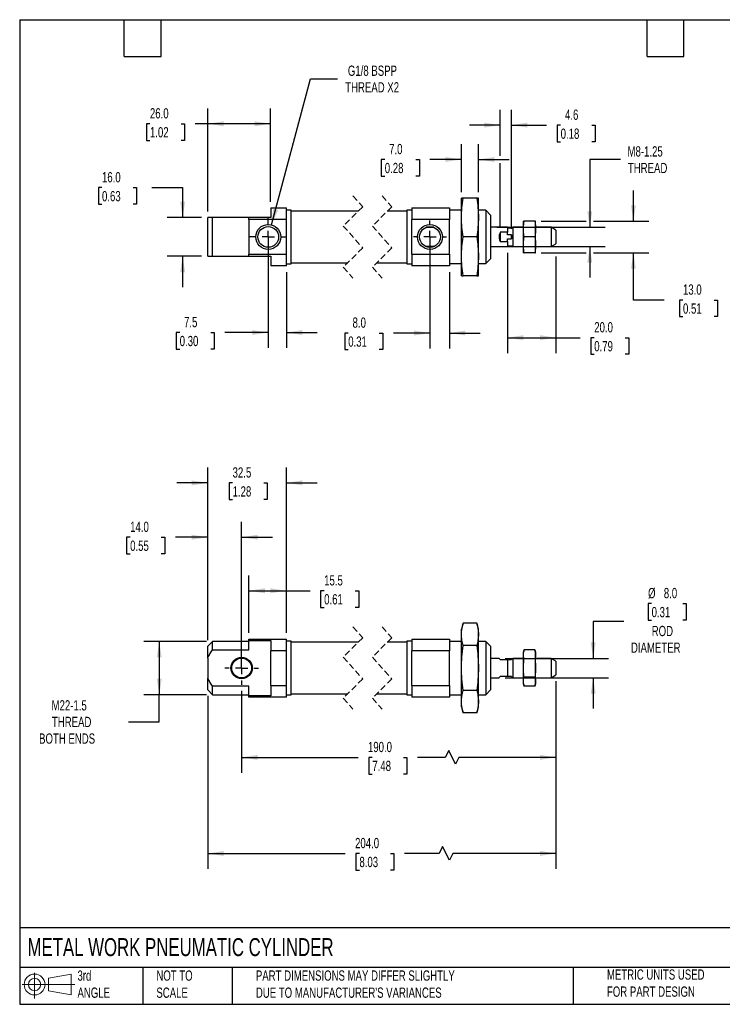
# Model space of a CAD drawing. Header units: millimetres. Extents: x 13 to 546, y 13 to 419.
# Tile 1 of 2: x 13 to 303, y 13 to 419. Entities that reach past the tile are written whole.
import ezdxf

# ---------------------------------------------------------------- set-up
doc = ezdxf.new("R2010")
doc.units = ezdxf.units.MM
doc.header["$LTSCALE"] = 2
for name, pattern in [('SLD-Center', [19.05, 15.24, -1.27, 1.27, -1.27]), ('SLD-Dashed', [1.905, 1.27, -0.635]), ('SLD-Solid', [0])]:
    doc.linetypes.add(name, pattern=pattern)
doc.layers.add('CENTER', color=40, linetype='SLD-Center')
doc.layers.add('SLD-DEFPOINTS', color=7, linetype='Continuous')
doc.layers.add('DIMENSIONS', color=140, linetype='SLD-Solid', lineweight=25)
doc.layers.add('TEXT', color=140, linetype='SLD-Solid', lineweight=25)
doc.styles.add('SLDTEXTSTYLE0', font='TXT', dxfattribs={"width": 0.7})
doc.dimstyles.new('SLDDIMSTYLE0', dxfattribs={"dimtxt": 4.316016, "dimasz": 6.604, "dimexe": 0, "dimexo": 0.0625, "dimgap": 1.079004, "dimtad": 0, "dimtih": 1, "dimtoh": 1, "dimrnd": 1e-09, "dimzin": 12, "dimdsep": 46, "dimtxsty": 'SLDTEXTSTYLE0', "dimsah": 1, "dimcen": 0.09, "dimadec": 0, "dimazin": 3, "dimtfac": 1, "dimtofl": 0, "dimtmove": 0, "dimatfit": 3, "dimfxl": 0, "dimfrac": 2, "dimtolj": 1, "dimtzin": 12, "dimarcsym": 0})
doc.dimstyles.new('SLDDIMSTYLE1', dxfattribs={"dimtxt": 4.316016, "dimasz": 6.604, "dimexe": 0, "dimexo": 0.0625, "dimgap": 1.079004, "dimtad": 0, "dimtih": 1, "dimtoh": 1, "dimrnd": 1e-09, "dimzin": 4, "dimdsep": 46, "dimtxsty": 'SLDTEXTSTYLE0', "dimsah": 1, "dimcen": 0.09, "dimadec": 0, "dimazin": 1, "dimtfac": 1, "dimtmove": 0, "dimatfit": 0, "dimfxl": 0, "dimfrac": 2, "dimtolj": 1, "dimtzin": 12, "dimarcsym": 0})
doc.dimstyles.new('SLDDIMSTYLE2', dxfattribs={"dimtxt": 4.316016, "dimasz": 6.604, "dimexe": 0, "dimexo": 0.0625, "dimgap": 1.079004, "dimtad": 0, "dimtih": 1, "dimtoh": 1, "dimrnd": 1e-09, "dimzin": 12, "dimdsep": 46, "dimtxsty": 'SLDTEXTSTYLE0', "dimsah": 1, "dimcen": 0.09, "dimadec": 0, "dimazin": 3, "dimtfac": 1, "dimtmove": 0, "dimatfit": 0, "dimfxl": 0, "dimfrac": 2, "dimtolj": 1, "dimtzin": 12, "dimarcsym": 0})
doc.dimstyles.new('SLDDIMSTYLE3', dxfattribs={"dimtxt": 4.316016, "dimasz": 6.604, "dimexe": 0, "dimexo": 0.0625, "dimgap": 1.079004, "dimtad": 0, "dimtih": 1, "dimtoh": 1, "dimrnd": 1e-09, "dimzin": 4, "dimdsep": 46, "dimtxsty": 'SLDTEXTSTYLE0', "dimsah": 1, "dimcen": 0.09, "dimadec": 0, "dimazin": 1, "dimtfac": 1, "dimtofl": 0, "dimtmove": 0, "dimatfit": 3, "dimfxl": 0, "dimfrac": 2, "dimtolj": 1, "dimtzin": 12, "dimarcsym": 0})
doc.dimstyles.new('SLDDIMSTYLE4', dxfattribs={"dimtxt": 4.316016, "dimasz": 6.604, "dimexe": 0, "dimexo": 0.0625, "dimgap": 1.079004, "dimtad": 0, "dimtih": 1, "dimtoh": 1, "dimrnd": 1e-09, "dimzin": 12, "dimdsep": 46, "dimtxsty": 'SLDTEXTSTYLE0', "dimsah": 1, "dimcen": 0, "dimadec": 0, "dimazin": 3, "dimtfac": 1, "dimtofl": 0, "dimtmove": 0, "dimatfit": 3, "dimfxl": 0, "dimfrac": 2, "dimtolj": 1, "dimtzin": 12, "dimarcsym": 0})

# ---------------------------------------------------------------- blocks, each defined once
blk = doc.blocks.new('Block11')
at = {"color": 7, "linetype": 'SLD-Solid', "lineweight": 18}
for p, q in [((5.18, 10.62), (5.18, 0)), ((10.96, 8.33), (20.35, 10.06)), ((10.96, 3.19), (10.96, 8.33)), ((20.35, 10.06), (20.35, 1.46)), ((0, 5.76), (21.75, 5.76)), ((10.96, 3.19), (20.35, 1.46))]:
    blk.add_line(p, q, dxfattribs=at)
for radius in [4.3, 2.57]:
    blk.add_circle((5.18, 5.76), radius, dxfattribs=at)
blk = doc.blocks.new('Block12')
at = {"layer": 'SLD-DEFPOINTS'}
blk.add_blockref('Block11', (0, 0), dxfattribs=at)
blk = doc.blocks.new('_D')
at = {"layer": 'DIMENSIONS'}
for p, q in [((107.34, 166.01), (107.34, 189.74)), ((122.84, 166.01), (122.84, 189.74)), ((107.34, 183.39), (122.84, 183.39)), ((122.84, 183.39), (132.59, 183.39)), ((138.44, 183.39), (136.99, 183.39)), ((136.99, 183.39), (136.99, 176.53)), ((151.26, 183.39), (152.71, 183.39)), ((152.71, 183.39), (152.71, 176.53)), ((136.99, 176.53), (138.44, 176.53)), ((152.71, 176.53), (151.26, 176.53))]:
    blk.add_line(p, q, dxfattribs=at)
for points in [[(107.34, 183.39), (113.95, 182.37), (113.95, 184.41)], [(122.84, 183.39), (116.24, 184.41), (116.24, 182.37)]]:
    blk.add_solid(points, dxfattribs=at)
at = {"layer": 'DIMENSIONS', "char_height": 4.233, "attachment_point": 1, "style": 'SLDTEXTSTYLE0'}
for s, insert in [('15.5', (138.44, 189.81)), ('0.61', (138.44, 181.99))]:
    blk.add_mtext(s, dxfattribs=dict(at, insert=insert))
blk = doc.blocks.new('_D_1')
at = {"layer": 'DIMENSIONS'}
for p, q in [((90.34, 163.04), (90.34, 211.83)), ((104.34, 154.04), (104.34, 211.83)), ((58.32, 205.48), (56.87, 205.48)), ((56.87, 205.48), (56.87, 198.62)), ((71.14, 205.48), (72.59, 205.48)), ((72.59, 205.48), (72.59, 198.62)), ((90.34, 205.48), (76.99, 205.48)), ((104.34, 205.48), (117.04, 205.48)), ((56.87, 198.62), (58.32, 198.62)), ((72.59, 198.62), (71.14, 198.62))]:
    blk.add_line(p, q, dxfattribs=at)
for points in [[(90.34, 205.48), (83.74, 206.5), (83.74, 204.47)], [(104.34, 205.48), (110.95, 204.47), (110.95, 206.5)]]:
    blk.add_solid(points, dxfattribs=at)
at = {"layer": 'DIMENSIONS', "char_height": 4.233, "attachment_point": 1, "style": 'SLDTEXTSTYLE0'}
for s, insert in [('14.0', (58.32, 211.91)), ('0.55', (58.32, 204.08))]:
    blk.add_mtext(s, dxfattribs=dict(at, insert=insert))
blk = doc.blocks.new('_D_2')
at = {"layer": 'DIMENSIONS'}
for p, q in [((90.34, 163.04), (90.34, 234.28)), ((122.84, 166.01), (122.84, 234.28)), ((90.34, 227.93), (77.64, 227.93)), ((100.63, 227.93), (99.18, 227.93)), ((99.18, 227.93), (99.18, 221.07)), ((113.46, 227.93), (114.9, 227.93)), ((114.9, 227.93), (114.9, 221.07)), ((122.84, 227.93), (135.54, 227.93)), ((99.18, 221.07), (100.63, 221.07)), ((114.9, 221.07), (113.46, 221.07))]:
    blk.add_line(p, q, dxfattribs=at)
for points in [[(90.34, 227.93), (83.74, 228.94), (83.74, 226.91)], [(122.84, 227.93), (129.45, 226.91), (129.45, 228.94)]]:
    blk.add_solid(points, dxfattribs=at)
at = {"layer": 'DIMENSIONS', "char_height": 4.233, "attachment_point": 1, "style": 'SLDTEXTSTYLE0'}
for s, insert in [('32.5', (100.63, 234.35)), ('1.28', (100.63, 226.52))]:
    blk.add_mtext(s, dxfattribs=dict(at, insert=insert))
blk = doc.blocks.new('_D_3')
at = {"layer": 'DIMENSIONS'}
for p, q in [((89.8, 162.5), (63.99, 162.5)), ((70.34, 162.5), (70.34, 140.5)), ((89.8, 140.5), (63.99, 140.5)), ((70.34, 129.33), (70.34, 140.5)), ((57.64, 129.33), (70.34, 129.33))]:
    blk.add_line(p, q, dxfattribs=at)
for points in [[(70.34, 162.5), (69.33, 155.89), (71.36, 155.89)], [(70.34, 140.5), (71.36, 147.1), (69.33, 147.1)]]:
    blk.add_solid(points, dxfattribs=at)
at = {"layer": 'DIMENSIONS', "char_height": 4.233, "attachment_point": 1, "style": 'SLDTEXTSTYLE0'}
for s, insert in [('M22-1.5', (25.87, 138.22)), ('THREAD', (26.02, 131.36)), ('BOTH ENDS', (20.72, 124.5))]:
    blk.add_mtext(s, dxfattribs=dict(at, insert=insert))
blk = doc.blocks.new('_D_4')
at = {"layer": 'DIMENSIONS'}
for p, q in [((234.13, 146.11), (234.13, 108.26)), ((104.34, 142.02), (104.34, 108.26)), ((104.34, 114.61), (152.47, 114.61)), ((158.32, 114.61), (156.87, 114.61)), ((156.87, 114.61), (156.87, 107.75)), ((171.14, 114.61), (172.59, 114.61)), ((172.59, 114.61), (172.59, 107.75)), ((188.44, 114.61), (176.99, 114.61)), ((189.85, 117.43), (188.44, 114.61)), ((192.67, 111.79), (189.85, 117.43)), ((194.08, 114.61), (192.67, 111.79)), ((234.13, 114.61), (194.08, 114.61)), ((156.87, 107.75), (158.32, 107.75)), ((172.59, 107.75), (171.14, 107.75))]:
    blk.add_line(p, q, dxfattribs=at)
for points in [[(104.34, 114.61), (110.95, 113.59), (110.95, 115.63)], [(234.13, 114.61), (227.53, 115.63), (227.53, 113.59)]]:
    blk.add_solid(points, dxfattribs=at)
at = {"layer": 'DIMENSIONS', "char_height": 4.233, "attachment_point": 1, "style": 'SLDTEXTSTYLE0'}
for s, insert in [('190.0', (156.52, 121.03)), ('7.48', (158.32, 113.21))]:
    blk.add_mtext(s, dxfattribs=dict(at, insert=insert))
blk = doc.blocks.new('_D_5')
at = {"layer": 'DIMENSIONS'}
for p, q in [((234.13, 146.11), (234.13, 68.61)), ((90.34, 139.96), (90.34, 68.61)), ((187.34, 77.78), (185.93, 74.96)), ((190.16, 72.14), (187.34, 77.78)), ((90.34, 74.96), (147.15, 74.96)), ((153, 74.96), (151.55, 74.96)), ((151.55, 74.96), (151.55, 68.1)), ((165.83, 74.96), (167.27, 74.96)), ((167.27, 74.96), (167.27, 68.1)), ((185.93, 74.96), (171.67, 74.96)), ((191.58, 74.96), (190.16, 72.14)), ((234.13, 74.96), (191.58, 74.96)), ((151.55, 68.1), (153, 68.1)), ((167.27, 68.1), (165.83, 68.1))]:
    blk.add_line(p, q, dxfattribs=at)
for points in [[(90.34, 74.96), (96.95, 73.94), (96.95, 75.98)], [(234.13, 74.96), (227.53, 75.98), (227.53, 73.94)]]:
    blk.add_solid(points, dxfattribs=at)
at = {"layer": 'DIMENSIONS', "char_height": 4.233, "attachment_point": 1, "style": 'SLDTEXTSTYLE0'}
for s, insert in [('204.0', (151.2, 81.38)), ('8.03', (153, 73.56))]:
    blk.add_mtext(s, dxfattribs=dict(at, insert=insert))
blk = doc.blocks.new('_D_6')
at = {"layer": 'DIMENSIONS'}
for p, q in [((273.65, 178.11), (272.2, 178.11)), ((272.2, 178.11), (272.2, 171.26)), ((286.48, 178.11), (287.92, 178.11)), ((287.92, 178.11), (287.92, 171.26)), ((272.2, 171.26), (273.65, 171.26)), ((287.92, 171.26), (286.48, 171.26)), ((262.22, 170.65), (249.52, 170.65)), ((249.52, 170.65), (249.52, 155.5)), ((213.2, 155.5), (255.87, 155.5)), ((213.2, 147.5), (255.87, 147.5)), ((249.52, 147.5), (249.52, 134.8))]:
    blk.add_line(p, q, dxfattribs=at)
for points in [[(249.52, 155.5), (250.54, 162.1), (248.5, 162.1)], [(249.52, 147.5), (248.5, 140.89), (250.54, 140.89)]]:
    blk.add_solid(points, dxfattribs=at)
at = {"layer": 'DIMENSIONS', "char_height": 4.233, "attachment_point": 1, "style": 'SLDTEXTSTYLE0'}
for s, insert in [('%%c', (272.19, 184.54)), ('8.0', (278.7, 184.54)), ('0.31', (273.65, 176.71)), ('ROD', (273.7, 168.89)), ('DIAMETER', (265.12, 162.03))]:
    blk.add_mtext(s, dxfattribs=dict(at, insert=insert))
blk = doc.blocks.new('SW_CENTERMARKSYMBOL_0')
at = {"layer": 'CENTER', "color": 0}
for p, q in [((0, 5.08), (0, 6.94)), ((-5.08, 0), (-6.94, 0)), ((0, 0), (-2.54, 0)), ((0, 0), (0, 2.54)), ((0, 0), (0, -2.54)), ((0, 0), (2.54, 0)), ((5.08, 0), (6.94, 0)), ((0, -5.08), (0, -6.94))]:
    blk.add_line(p, q, dxfattribs=at)
blk = doc.blocks.new('_D_8')
at = {"layer": 'DIMENSIONS'}
for p, q in [((116.68, 334.4), (132.83, 394.7)), ((132.83, 394.7), (143.95, 394.7))]:
    blk.add_line(p, q, dxfattribs=at)
blk.add_solid([(116.68, 334.4), (119.37, 340.52), (117.4, 341.04)], dxfattribs=at)
at = {"layer": 'DIMENSIONS', "char_height": 4.233, "attachment_point": 1, "style": 'SLDTEXTSTYLE0'}
for s, insert in [('G1/8 BSPP', (148.23, 400.16)), ('THREAD X2', (147.12, 393.3))]:
    blk.add_mtext(s, dxfattribs=dict(at, insert=insert))
blk = doc.blocks.new('_D_9')
at = {"layer": 'DIMENSIONS'}
for p, q in [((90.34, 339.97), (90.34, 382.5)), ((116.34, 343.94), (116.34, 382.5)), ((66.49, 376.15), (65.04, 376.15)), ((65.04, 376.15), (65.04, 369.29)), ((79.32, 376.15), (80.77, 376.15)), ((80.77, 376.15), (80.77, 369.29)), ((90.34, 376.15), (85.17, 376.15)), ((116.34, 376.15), (90.34, 376.15)), ((65.04, 369.29), (66.49, 369.29)), ((80.77, 369.29), (79.32, 369.29))]:
    blk.add_line(p, q, dxfattribs=at)
for points in [[(90.34, 376.15), (96.95, 375.13), (96.95, 377.16)], [(116.34, 376.15), (109.74, 377.16), (109.74, 375.13)]]:
    blk.add_solid(points, dxfattribs=at)
at = {"layer": 'DIMENSIONS', "char_height": 4.233, "attachment_point": 1, "style": 'SLDTEXTSTYLE0'}
for s, insert in [('26.0', (66.49, 382.57)), ('1.02', (66.49, 374.74))]:
    blk.add_mtext(s, dxfattribs=dict(at, insert=insert))
blk = doc.blocks.new('_D_10')
at = {"layer": 'DIMENSIONS'}
for p, q in [((46.69, 349.78), (45.25, 349.78)), ((45.25, 349.78), (45.25, 342.92)), ((59.52, 349.78), (60.97, 349.78)), ((60.97, 349.78), (60.97, 342.92)), ((67.3, 349.78), (80, 349.78)), ((80, 349.78), (80, 337.43)), ((45.25, 342.92), (46.69, 342.92)), ((60.97, 342.92), (59.52, 342.92)), ((87.8, 337.43), (73.65, 337.43)), ((87.8, 321.43), (73.65, 321.43)), ((80, 321.43), (80, 308.73))]:
    blk.add_line(p, q, dxfattribs=at)
for points in [[(80, 337.43), (81.02, 344.03), (78.98, 344.03)], [(80, 321.43), (78.98, 314.82), (81.02, 314.82)]]:
    blk.add_solid(points, dxfattribs=at)
at = {"layer": 'DIMENSIONS', "char_height": 4.233, "attachment_point": 1, "style": 'SLDTEXTSTYLE0'}
for s, insert in [('16.0', (46.69, 356.2)), ('0.63', (46.69, 348.37))]:
    blk.add_mtext(s, dxfattribs=dict(at, insert=insert))
blk = doc.blocks.new('_D_11')
at = {"layer": 'DIMENSIONS'}
for p, q in [((115.34, 326.89), (115.34, 283.64)), ((122.84, 314.91), (122.84, 283.64)), ((78.77, 289.99), (77.33, 289.99)), ((77.33, 289.99), (77.33, 283.13)), ((91.6, 289.99), (93.05, 289.99)), ((93.05, 289.99), (93.05, 283.13)), ((115.34, 289.99), (97.45, 289.99)), ((122.84, 289.99), (135.54, 289.99)), ((77.33, 283.13), (78.77, 283.13)), ((93.05, 283.13), (91.6, 283.13))]:
    blk.add_line(p, q, dxfattribs=at)
for points in [[(115.34, 289.99), (108.74, 291.01), (108.74, 288.97)], [(122.84, 289.99), (129.45, 288.97), (129.45, 291.01)]]:
    blk.add_solid(points, dxfattribs=at)
at = {"layer": 'DIMENSIONS', "char_height": 4.233, "attachment_point": 1, "style": 'SLDTEXTSTYLE0'}
for s, insert in [('7.5', (80.57, 296.41)), ('0.30', (78.77, 288.59))]:
    blk.add_mtext(s, dxfattribs=dict(at, insert=insert))
blk = doc.blocks.new('_D_12')
at = {"layer": 'DIMENSIONS'}
for p, q in [((182.13, 326.89), (182.13, 283.42)), ((190.13, 314.91), (190.13, 283.42)), ((148.37, 289.77), (146.93, 289.77)), ((146.93, 289.77), (146.93, 282.91)), ((161.2, 289.77), (162.65, 289.77)), ((162.65, 289.77), (162.65, 282.91)), ((182.13, 289.77), (167.05, 289.77)), ((190.13, 289.77), (202.83, 289.77)), ((146.93, 282.91), (148.37, 282.91)), ((162.65, 282.91), (161.2, 282.91))]:
    blk.add_line(p, q, dxfattribs=at)
for points in [[(182.13, 289.77), (175.53, 290.78), (175.53, 288.75)], [(190.13, 289.77), (196.74, 288.75), (196.74, 290.78)]]:
    blk.add_solid(points, dxfattribs=at)
at = {"layer": 'DIMENSIONS', "char_height": 4.233, "attachment_point": 1, "style": 'SLDTEXTSTYLE0'}
for s, insert in [('8.0', (150.17, 296.19)), ('0.31', (148.37, 288.37))]:
    blk.add_mtext(s, dxfattribs=dict(at, insert=insert))
blk = doc.blocks.new('_D_13')
at = {"layer": 'DIMENSIONS'}
for p, q in [((195.13, 347.97), (195.13, 367.75)), ((202.13, 347.97), (202.13, 367.75)), ((163.46, 361.4), (162.01, 361.4)), ((162.01, 361.4), (162.01, 354.54)), ((176.29, 361.4), (177.74, 361.4)), ((177.74, 361.4), (177.74, 354.54)), ((195.13, 361.4), (182.13, 361.4)), ((202.13, 361.4), (214.83, 361.4)), ((162.01, 354.54), (163.46, 354.54)), ((177.74, 354.54), (176.29, 354.54))]:
    blk.add_line(p, q, dxfattribs=at)
for points in [[(195.13, 361.4), (188.53, 362.42), (188.53, 360.38)], [(202.13, 361.4), (208.74, 360.38), (208.74, 362.42)]]:
    blk.add_solid(points, dxfattribs=at)
at = {"layer": 'DIMENSIONS', "char_height": 4.233, "attachment_point": 1, "style": 'SLDTEXTSTYLE0'}
for s, insert in [('7.0', (165.26, 367.82)), ('0.28', (163.46, 360))]:
    blk.add_mtext(s, dxfattribs=dict(at, insert=insert))
blk = doc.blocks.new('_D_14')
at = {"layer": 'DIMENSIONS'}
for p, q in [((211.13, 362.92), (211.13, 381.92)), ((215.73, 332.81), (215.73, 381.92)), ((211.13, 375.57), (198.43, 375.57)), ((215.73, 375.57), (230.24, 375.57)), ((236.09, 375.57), (234.64, 375.57)), ((234.64, 375.57), (234.64, 368.71)), ((248.92, 375.57), (250.37, 375.57)), ((250.37, 375.57), (250.37, 368.71)), ((234.64, 368.71), (236.09, 368.71)), ((250.37, 368.71), (248.92, 368.71)), ((211.13, 333.91), (211.13, 359.88))]:
    blk.add_line(p, q, dxfattribs=at)
for points in [[(211.13, 375.57), (204.53, 376.59), (204.53, 374.56)], [(215.73, 375.57), (222.34, 374.56), (222.34, 376.59)]]:
    blk.add_solid(points, dxfattribs=at)
at = {"layer": 'DIMENSIONS', "char_height": 4.233, "attachment_point": 1, "style": 'SLDTEXTSTYLE0'}
for s, insert in [('4.6', (237.89, 382)), ('0.18', (236.09, 374.17))]:
    blk.add_mtext(s, dxfattribs=dict(at, insert=insert))
blk = doc.blocks.new('_D_15')
at = {"layer": 'DIMENSIONS'}
for p, q in [((266.13, 335.93), (266.13, 348.63)), ((228, 335.93), (246.59, 335.93)), ((249.64, 335.93), (272.48, 335.93)), ((228, 322.93), (246.59, 322.93)), ((249.64, 322.93), (272.48, 322.93)), ((266.13, 303.4), (266.13, 322.93)), ((278.83, 303.4), (266.13, 303.4)), ((286.61, 303.4), (285.16, 303.4)), ((285.16, 303.4), (285.16, 296.54)), ((299.44, 303.4), (300.89, 303.4)), ((300.89, 303.4), (300.89, 296.54)), ((285.16, 296.54), (286.61, 296.54)), ((300.89, 296.54), (299.44, 296.54))]:
    blk.add_line(p, q, dxfattribs=at)
for points in [[(266.13, 335.93), (267.15, 342.53), (265.12, 342.53)], [(266.13, 322.93), (265.12, 316.32), (267.15, 316.32)]]:
    blk.add_solid(points, dxfattribs=at)
at = {"layer": 'DIMENSIONS', "char_height": 4.233, "attachment_point": 1, "style": 'SLDTEXTSTYLE0'}
for s, insert in [('13.0', (286.61, 309.83)), ('0.51', (286.61, 302))]:
    blk.add_mtext(s, dxfattribs=dict(at, insert=insert))
blk = doc.blocks.new('_D_16')
at = {"layer": 'DIMENSIONS'}
for p, q in [((260.82, 361.4), (248.12, 361.4)), ((248.12, 361.4), (248.12, 333.43)), ((209.67, 333.43), (254.47, 333.43)), ((209.67, 325.43), (254.47, 325.43)), ((248.12, 325.43), (248.12, 312.73))]:
    blk.add_line(p, q, dxfattribs=at)
for points in [[(248.12, 333.43), (249.13, 340.03), (247.1, 340.03)], [(248.12, 325.43), (247.1, 318.82), (249.13, 318.82)]]:
    blk.add_solid(points, dxfattribs=at)
at = {"layer": 'DIMENSIONS', "char_height": 4.233, "attachment_point": 1, "style": 'SLDTEXTSTYLE0'}
for s, insert in [('M8-1.25', (263.71, 366.86)), ('THREAD', (263.87, 360))]:
    blk.add_mtext(s, dxfattribs=dict(at, insert=insert))
blk = doc.blocks.new('_D_17')
at = {"layer": 'DIMENSIONS'}
for p, q in [((214.13, 322.89), (214.13, 281.5)), ((234.13, 321.4), (234.13, 281.5)), ((214.13, 287.85), (234.13, 287.85)), ((234.13, 287.85), (244.11, 287.85)), ((249.96, 287.85), (248.51, 287.85)), ((248.51, 287.85), (248.51, 280.99)), ((262.78, 287.85), (264.23, 287.85)), ((264.23, 287.85), (264.23, 280.99)), ((248.51, 280.99), (249.96, 280.99)), ((264.23, 280.99), (262.78, 280.99))]:
    blk.add_line(p, q, dxfattribs=at)
for points in [[(214.13, 287.85), (220.74, 286.83), (220.74, 288.87)], [(234.13, 287.85), (227.53, 288.87), (227.53, 286.83)]]:
    blk.add_solid(points, dxfattribs=at)
at = {"layer": 'DIMENSIONS', "char_height": 4.233, "attachment_point": 1, "style": 'SLDTEXTSTYLE0'}
for s, insert in [('20.0', (249.96, 294.27)), ('0.79', (249.96, 286.45))]:
    blk.add_mtext(s, dxfattribs=dict(at, insert=insert))
blk = doc.blocks.new('SW_CENTERMARKSYMBOL_1')
at = {"layer": 'CENTER', "color": 0}
for p, q in [((0, 5.08), (0, 7.69)), ((-5.08, 0), (-7.69, 0)), ((0, 0), (-2.54, 0)), ((0, 0), (0, 2.54)), ((0, 0), (0, -2.54)), ((0, 0), (2.54, 0)), ((5.08, 0), (7.69, 0)), ((0, -5.08), (0, -7.69))]:
    blk.add_line(p, q, dxfattribs=at)
blk = doc.blocks.new('SW_CENTERMARKSYMBOL_2')
at = {"layer": 'CENTER', "color": 0}
for p, q in [((0, 5.08), (0, 6.82)), ((-5.08, 0), (-6.82, 0)), ((0, 0), (-2.54, 0)), ((0, 0), (0, 2.54)), ((0, 0), (0, -2.54)), ((0, 0), (2.54, 0)), ((5.08, 0), (6.82, 0)), ((0, -5.08), (0, -6.82))]:
    blk.add_line(p, q, dxfattribs=at)

msp = doc.modelspace()

# ---------------------------------------------------------------- linework, layer by layer
at = {"color": 7, "linetype": 'SLD-Dashed', "lineweight": 18}
for p, q in [((150.337, 346.414), (154.337, 341.921)), ((162.337, 346.414), (166.337, 341.921)), ((154.337, 341.921), (146.337, 333.921)), ((166.337, 341.921), (158.337, 333.921)), ((146.337, 333.921), (154.337, 324.936)), ((158.337, 333.921), (166.337, 324.936)), ((154.337, 324.936), (146.337, 316.936)), ((166.337, 324.936), (158.337, 316.936)), ((146.337, 316.936), (150.337, 312.444)), ((158.337, 316.936), (162.337, 312.444)), ((150.337, 168.484), (154.337, 163.991)), ((162.337, 168.484), (166.337, 163.991)), ((154.337, 163.991), (146.337, 155.991)), ((166.337, 163.991), (158.337, 155.991)), ((146.337, 155.991), (154.337, 147.006)), ((158.337, 155.991), (166.337, 147.006)), ((154.337, 147.006), (146.337, 139.006)), ((166.337, 147.006), (158.337, 139.006)), ((146.337, 139.006), (150.337, 134.514)), ((158.337, 139.006), (162.337, 134.514))]:
    msp.add_line(p, q, dxfattribs=at)
for p, q in [((116.344, 341.404), (116.344, 337.429)), ((116.344, 341.404), (122.844, 341.404)), ((122.844, 336.584), (122.844, 341.404)), ((174.633, 341.404), (190.133, 341.404)), ((174.633, 341.404), (174.633, 336.584)), ((190.133, 341.404), (190.133, 336.584)), ((195.833, 345.429), (195.133, 345.429)), ((195.133, 337.429), (195.133, 345.429)), ((201.433, 345.429), (195.833, 345.429)), ((202.133, 345.429), (201.433, 345.429)), ((202.133, 337.429), (202.133, 345.429)), ((90.344, 321.429), (90.344, 337.429)), ((92.344, 337.429), (90.344, 337.429)), ((92.344, 321.429), (92.344, 337.429)), ((107.344, 337.429), (92.344, 337.429)), ((107.344, 336.584), (107.344, 337.429)), ((116.344, 337.429), (107.344, 337.429)), ((124.844, 340.529), (122.844, 340.529)), ((124.844, 318.329), (124.844, 340.529)), ((152.48, 340.064), (124.844, 340.064)), ((172.633, 340.064), (164.48, 340.064)), ((174.633, 340.529), (172.633, 340.529)), ((172.633, 340.529), (172.633, 318.329)), ((195.133, 340.429), (190.133, 340.429)), ((195.133, 321.429), (195.133, 337.429)), ((205.133, 340.429), (202.133, 340.429)), ((202.133, 321.429), (202.133, 337.429)), ((207.133, 338.429), (205.133, 340.429)), ((205.133, 340.429), (205.133, 318.429)), ((207.133, 338.429), (207.133, 320.429)), ((122.844, 336.584), (107.344, 336.584)), ((107.344, 336.584), (107.344, 322.273)), ((122.844, 322.273), (122.844, 336.584)), ((190.133, 336.584), (174.633, 336.584)), ((174.633, 322.273), (174.633, 336.584)), ((183.664, 333.429), (180.602, 333.429)), ((180.602, 333.429), (183.664, 333.429)), ((190.133, 322.273), (190.133, 336.584)), ((214.133, 333.429), (207.133, 333.429)), ((214.133, 333.429), (214.133, 331.365)), ((220.733, 333.429), (216.333, 333.429)), ((216.333, 333.429), (216.333, 325.429)), ((221.002, 335.929), (220.733, 335.929)), ((220.733, 332.679), (220.733, 335.929)), ((225.463, 335.929), (221.002, 335.929)), ((225.733, 335.929), (225.463, 335.929)), ((225.733, 332.679), (225.733, 335.929)), ((232.133, 333.429), (225.733, 333.429)), ((234.133, 332.274), (232.133, 333.429)), ((232.133, 333.429), (232.133, 325.429)), ((201.433, 329.429), (195.833, 329.429)), ((214.133, 331.365), (211.133, 331.365)), ((211.133, 331.365), (211.133, 327.492)), ((216.333, 333.029), (214.133, 333.029)), ((214.133, 330.271), (214.133, 331.365)), ((215.733, 330.271), (214.133, 330.271)), ((215.733, 330.271), (215.733, 328.586)), ((220.733, 326.179), (220.733, 332.679)), ((225.463, 329.429), (221.002, 329.429)), ((225.733, 326.179), (225.733, 332.679)), ((234.133, 332.274), (234.133, 326.583)), ((180.602, 325.429), (183.664, 325.429)), ((183.664, 325.429), (180.602, 325.429)), ((207.133, 325.429), (214.133, 325.429)), ((211.133, 327.492), (214.133, 327.492)), ((214.133, 328.586), (215.733, 328.586)), ((214.133, 327.492), (214.133, 328.586)), ((214.133, 327.492), (214.133, 325.429)), ((214.133, 325.829), (216.333, 325.829)), ((216.333, 325.429), (220.733, 325.429)), ((220.733, 322.929), (220.733, 326.179)), ((225.733, 322.929), (225.733, 326.179)), ((225.733, 325.429), (232.133, 325.429)), ((232.133, 325.429), (234.133, 326.583)), ((90.344, 321.429), (92.344, 321.429)), ((92.344, 321.429), (107.344, 321.429)), ((107.344, 322.273), (122.844, 322.273)), ((107.344, 321.429), (107.344, 322.273)), ((107.344, 321.429), (116.344, 321.429)), ((116.344, 321.429), (116.344, 317.454)), ((122.844, 317.454), (122.844, 322.273)), ((174.633, 322.273), (190.133, 322.273)), ((174.633, 322.273), (174.633, 317.454)), ((190.133, 322.273), (190.133, 317.454)), ((195.133, 313.429), (195.133, 321.429)), ((202.133, 313.429), (202.133, 321.429)), ((220.733, 322.929), (221.002, 322.929)), ((225.463, 322.929), (221.002, 322.929)), ((225.463, 322.929), (225.733, 322.929)), ((122.844, 317.454), (116.344, 317.454)), ((122.844, 318.329), (124.844, 318.329)), ((124.844, 318.794), (148.195, 318.794)), ((160.195, 318.794), (172.633, 318.794)), ((172.633, 318.329), (174.633, 318.329)), ((190.133, 317.454), (174.633, 317.454)), ((190.133, 318.429), (195.133, 318.429)), ((202.133, 318.429), (205.133, 318.429)), ((205.133, 318.429), (207.133, 320.429)), ((195.133, 313.429), (195.833, 313.429)), ((201.433, 313.429), (195.833, 313.429)), ((201.433, 313.429), (202.133, 313.429)), ((195.833, 169.974), (195.133, 167.499)), ((195.133, 165.355), (195.133, 167.499)), ((201.433, 169.974), (195.833, 169.974)), ((202.133, 167.499), (201.433, 169.974)), ((202.133, 165.355), (202.133, 167.499)), ((107.344, 162.927), (107.344, 163.474)), ((107.344, 163.474), (122.844, 163.474)), ((107.344, 162.927), (116.344, 162.927)), ((107.344, 159.049), (107.344, 162.927)), ((116.344, 162.927), (116.344, 158.655)), ((122.844, 158.655), (122.844, 163.474)), ((124.844, 162.599), (122.844, 162.599)), ((124.844, 151.499), (124.844, 162.599)), ((174.633, 162.599), (172.633, 162.599)), ((172.633, 162.599), (172.633, 140.399)), ((174.633, 163.474), (190.133, 163.474)), ((174.633, 163.474), (174.633, 158.655)), ((190.133, 163.474), (190.133, 158.655)), ((195.133, 151.499), (195.133, 165.355)), ((202.133, 151.499), (202.133, 165.355)), ((92.344, 162.499), (90.344, 160.499)), ((90.344, 155.622), (90.344, 160.499)), ((107.344, 162.499), (92.344, 162.499)), ((92.344, 159.049), (92.344, 162.499)), ((92.344, 159.049), (107.344, 159.049)), ((122.844, 158.655), (116.344, 158.655)), ((116.344, 144.343), (116.344, 158.655)), ((122.844, 144.343), (122.844, 158.655)), ((152.48, 162.134), (124.844, 162.134)), ((172.633, 162.134), (164.48, 162.134)), ((190.133, 158.655), (174.633, 158.655)), ((174.633, 144.343), (174.633, 158.655)), ((195.133, 162.499), (190.133, 162.499)), ((190.133, 144.343), (190.133, 158.655)), ((201.433, 160.737), (195.833, 160.737)), ((205.133, 162.499), (202.133, 162.499)), ((207.133, 160.499), (205.133, 162.499)), ((205.133, 162.499), (205.133, 140.499)), ((207.133, 160.499), (207.133, 142.499)), ((221.002, 159.005), (220.733, 157.999)), ((225.463, 159.005), (221.002, 159.005)), ((225.733, 157.999), (225.463, 159.005)), ((90.344, 155.622), (90.344, 147.376)), ((210.661, 155.499), (207.133, 155.499)), ((211.133, 154.999), (214.133, 154.999)), ((214.133, 154.999), (214.133, 147.999)), ((214.133, 154.999), (215.733, 154.999)), ((215.733, 154.999), (215.821, 155.087)), ((216.333, 155.099), (215.821, 155.099)), ((220.733, 155.499), (216.333, 155.499)), ((216.333, 155.499), (216.333, 147.499)), ((220.733, 157.128), (220.733, 157.999)), ((220.733, 151.499), (220.733, 157.128)), ((225.463, 155.252), (221.002, 155.252)), ((225.733, 157.128), (225.733, 157.999)), ((225.733, 151.499), (225.733, 157.128)), ((232.133, 155.499), (225.733, 155.499)), ((234.133, 154.344), (232.133, 155.499)), ((232.133, 155.499), (232.133, 147.499)), ((124.844, 140.399), (124.844, 151.499)), ((195.133, 137.643), (195.133, 151.499)), ((202.133, 137.643), (202.133, 151.499)), ((220.733, 145.87), (220.733, 151.499)), ((225.733, 145.87), (225.733, 151.499)), ((234.133, 154.344), (234.133, 148.654)), ((90.344, 142.499), (90.344, 147.376)), ((207.133, 147.499), (210.661, 147.499)), ((214.133, 147.999), (211.133, 147.999)), ((215.733, 147.999), (214.133, 147.999)), ((215.821, 147.899), (216.333, 147.899)), ((216.333, 147.499), (220.733, 147.499)), ((225.463, 147.746), (221.002, 147.746)), ((225.733, 147.499), (232.133, 147.499)), ((232.133, 147.499), (234.133, 148.654)), ((90.344, 142.499), (92.344, 140.499)), ((92.344, 140.499), (92.344, 143.949)), ((107.344, 143.949), (92.344, 143.949)), ((107.344, 140.071), (107.344, 143.949)), ((116.344, 144.343), (116.344, 140.071)), ((116.344, 144.343), (122.844, 144.343)), ((122.844, 139.524), (122.844, 144.343)), ((174.633, 144.343), (190.133, 144.343)), ((174.633, 144.343), (174.633, 139.524)), ((190.133, 144.343), (190.133, 139.524)), ((201.433, 142.261), (195.833, 142.261)), ((205.133, 140.499), (207.133, 142.499)), ((220.733, 144.999), (220.733, 145.87)), ((220.733, 144.999), (221.002, 143.993)), ((225.463, 143.993), (221.002, 143.993)), ((225.463, 143.993), (225.733, 144.999)), ((225.733, 144.999), (225.733, 145.87)), ((92.344, 140.499), (107.344, 140.499)), ((107.344, 139.524), (107.344, 140.071)), ((116.344, 140.071), (107.344, 140.071)), ((122.844, 139.524), (107.344, 139.524)), ((122.844, 140.399), (124.844, 140.399)), ((124.844, 140.864), (148.195, 140.864)), ((160.195, 140.864), (172.633, 140.864)), ((172.633, 140.399), (174.633, 140.399)), ((190.133, 139.524), (174.633, 139.524)), ((190.133, 140.499), (195.133, 140.499)), ((202.133, 140.499), (205.133, 140.499)), ((195.133, 135.499), (195.133, 137.643)), ((195.133, 135.499), (195.833, 133.024)), ((201.433, 133.024), (202.133, 135.499)), ((202.133, 135.499), (202.133, 137.643)), ((201.433, 133.024), (195.833, 133.024))]:
    msp.add_line(p, q)
at = {"flags": 128}
msp.add_lwpolyline([(211.133, 147.999), (210.735, 147.601), (210.661, 147.527)], dxfattribs=at)
for centre, radius in [((115.344, 329.429), 5.15), ((115.344, 329.429), 4.283), ((182.133, 329.429), 5.15), ((182.133, 329.429), 4.283), ((104.344, 151.499), 4.4), ((104.344, 151.499), 4.1)]:
    msp.add_circle(centre, radius)
for points, knots in [([(195.133, 337.429), (195.167, 338.764), (195.237, 341.445), (195.634, 344.098), (195.833, 345.429)], [0, 0, 0, 0, 0.4982094, 1, 1, 1, 1]), ([(201.433, 345.429), (201.631, 344.104), (202.029, 341.452), (202.098, 338.771), (202.133, 337.429)], [0, 0, 0, 0, 0.4992925, 1, 1, 1, 1]), ([(195.833, 329.429), (195.635, 330.753), (195.237, 333.405), (195.168, 336.086), (195.133, 337.429)], [0, 0, 0, 0, 0.49929249, 1, 1, 1, 1]), ([(202.133, 337.429), (202.098, 336.093), (202.029, 333.412), (201.632, 330.759), (201.433, 329.429)], [0, 0, 0, 0, 0.4982095, 1, 1, 1, 1]), ([(220.733, 332.679), (220.746, 333.221), (220.773, 334.31), (220.926, 335.388), (221.002, 335.929)], [0, 0, 0, 0, 0.4983911, 1, 1, 1, 1]), ([(225.463, 335.929), (225.54, 335.39), (225.693, 334.312), (225.72, 333.224), (225.733, 332.679)], [0, 0, 0, 0, 0.4993637, 1, 1, 1, 1]), ([(195.133, 321.429), (195.167, 322.764), (195.237, 325.445), (195.634, 328.098), (195.833, 329.429)], [0, 0, 0, 0, 0.4982094, 1, 1, 1, 1]), ([(201.433, 329.429), (201.631, 328.104), (202.029, 325.452), (202.098, 322.771), (202.133, 321.429)], [0, 0, 0, 0, 0.4992925, 1, 1, 1, 1]), ([(211.133, 331.365), (210.979, 331.025), (210.666, 330.333), (210.597, 329.261), (210.754, 328.291), (211.008, 327.756), (211.133, 327.492)], [0, 0, 0, 0, 0.2760269, 0.5609689, 0.783973, 1, 1, 1, 1]), ([(215.733, 328.586), (215.787, 328.901), (215.883, 329.464), (215.779, 330.025), (215.733, 330.271)], [0, 0, 0, 0, 0.55999998, 1, 1, 1, 1]), ([(221.002, 329.429), (220.926, 329.967), (220.773, 331.045), (220.746, 332.134), (220.733, 332.679)], [0, 0, 0, 0, 0.4993636, 1, 1, 1, 1]), ([(220.733, 326.179), (220.746, 326.721), (220.773, 327.81), (220.926, 328.888), (221.002, 329.429)], [0, 0, 0, 0, 0.49839111, 1, 1, 1, 1]), ([(225.733, 332.679), (225.72, 332.136), (225.693, 331.047), (225.54, 329.969), (225.463, 329.429)], [0, 0, 0, 0, 0.4983911, 1, 1, 1, 1]), ([(225.463, 329.429), (225.54, 328.89), (225.693, 327.812), (225.72, 326.724), (225.733, 326.179)], [0, 0, 0, 0, 0.4993636, 1, 1, 1, 1]), ([(221.002, 322.929), (220.926, 323.467), (220.773, 324.545), (220.746, 325.634), (220.733, 326.179)], [0, 0, 0, 0, 0.4993637, 1, 1, 1, 1]), ([(225.733, 326.179), (225.72, 325.636), (225.693, 324.547), (225.54, 323.469), (225.463, 322.929)], [0, 0, 0, 0, 0.4983911, 1, 1, 1, 1]), ([(195.833, 313.429), (195.635, 314.753), (195.237, 317.405), (195.168, 320.086), (195.133, 321.429)], [0, 0, 0, 0, 0.4992925, 1, 1, 1, 1]), ([(202.133, 321.429), (202.098, 320.093), (202.029, 317.412), (201.632, 314.759), (201.433, 313.429)], [0, 0, 0, 0, 0.49820947, 1, 1, 1, 1]), ([(195.133, 165.355), (195.168, 166.129), (195.239, 167.693), (195.634, 169.209), (195.833, 169.974)], [0, 0, 0, 0, 0.4947258, 1, 1, 1, 1]), ([(201.433, 169.974), (201.631, 169.212), (202.026, 167.697), (202.097, 166.133), (202.133, 165.355)], [0, 0, 0, 0, 0.5027828, 1, 1, 1, 1]), ([(195.833, 160.737), (195.635, 161.498), (195.24, 163.014), (195.168, 164.578), (195.133, 165.355)], [0, 0, 0, 0, 0.502783, 1, 1, 1, 1]), ([(202.133, 165.355), (202.098, 164.582), (202.026, 163.018), (201.632, 161.502), (201.433, 160.737)], [0, 0, 0, 0, 0.4947258, 1, 1, 1, 1]), ([(90.344, 155.622), (90.64, 156.212), (91.234, 157.396), (91.973, 158.496), (92.344, 159.049)], [0, 0, 0, 0, 0.4979125, 1, 1, 1, 1]), ([(195.133, 151.499), (195.167, 153.041), (195.236, 156.132), (195.634, 159.199), (195.833, 160.737)], [0, 0, 0, 0, 0.498654, 1, 1, 1, 1]), ([(201.433, 160.737), (201.631, 159.207), (202.029, 156.14), (202.098, 153.048), (202.133, 151.499)], [0, 0, 0, 0, 0.4988471, 1, 1, 1, 1]), ([(220.733, 157.128), (220.746, 157.442), (220.774, 158.077), (220.926, 158.693), (221.002, 159.005)], [0, 0, 0, 0, 0.4952522, 1, 1, 1, 1]), ([(225.463, 159.005), (225.54, 158.695), (225.692, 158.078), (225.719, 157.444), (225.733, 157.128)], [0, 0, 0, 0, 0.502508, 1, 1, 1, 1]), ([(210.661, 155.471), (210.653, 155.479), (210.587, 155.545), (210.947, 155.185), (211.057, 155.075), (211.133, 154.999)], [0, 0, 0, 0, 0.0394178, 0.3440928, 1, 1, 1, 1]), ([(221.002, 155.252), (220.926, 155.562), (220.774, 156.178), (220.747, 156.813), (220.733, 157.128)], [0, 0, 0, 0, 0.5025081, 1, 1, 1, 1]), ([(220.733, 151.499), (220.746, 152.125), (220.773, 153.381), (220.926, 154.627), (221.002, 155.252)], [0, 0, 0, 0, 0.4987908, 1, 1, 1, 1]), ([(225.733, 157.128), (225.719, 156.814), (225.692, 156.18), (225.54, 155.563), (225.463, 155.252)], [0, 0, 0, 0, 0.4952521, 1, 1, 1, 1]), ([(225.463, 155.252), (225.54, 154.63), (225.693, 153.383), (225.72, 152.128), (225.733, 151.499)], [0, 0, 0, 0, 0.4989632, 1, 1, 1, 1]), ([(195.833, 142.261), (195.635, 143.791), (195.237, 146.858), (195.168, 149.95), (195.133, 151.499)], [0, 0, 0, 0, 0.4988471, 1, 1, 1, 1]), ([(202.133, 151.499), (202.099, 149.957), (202.03, 146.866), (201.632, 143.799), (201.433, 142.261)], [0, 0, 0, 0, 0.498654, 1, 1, 1, 1]), ([(221.002, 147.746), (220.926, 148.368), (220.773, 149.614), (220.746, 150.87), (220.733, 151.499)], [0, 0, 0, 0, 0.4989632, 1, 1, 1, 1]), ([(225.733, 151.499), (225.72, 150.873), (225.693, 149.617), (225.54, 148.371), (225.463, 147.746)], [0, 0, 0, 0, 0.4987908, 1, 1, 1, 1]), ([(92.344, 143.949), (91.976, 144.497), (91.237, 145.597), (90.642, 146.782), (90.344, 147.376)], [0, 0, 0, 0, 0.4984558, 1, 1, 1, 1]), ([(215.821, 147.911), (215.825, 147.907), (215.865, 147.867), (215.795, 147.936), (215.733, 147.999)], [0, 0, 0, 0, 0.0967723, 1, 1, 1, 1]), ([(220.733, 145.87), (220.746, 146.184), (220.774, 146.818), (220.926, 147.435), (221.002, 147.746)], [0, 0, 0, 0, 0.4952521, 1, 1, 1, 1]), ([(225.463, 147.746), (225.54, 147.436), (225.692, 146.82), (225.719, 146.185), (225.733, 145.87)], [0, 0, 0, 0, 0.5025081, 1, 1, 1, 1]), ([(195.133, 137.643), (195.168, 138.416), (195.239, 139.98), (195.634, 141.496), (195.833, 142.261)], [0, 0, 0, 0, 0.4947256, 1, 1, 1, 1]), ([(201.433, 142.261), (201.631, 141.5), (202.026, 139.984), (202.097, 138.42), (202.133, 137.643)], [0, 0, 0, 0, 0.502783, 1, 1, 1, 1]), ([(221.002, 143.993), (220.926, 144.303), (220.774, 144.92), (220.747, 145.554), (220.733, 145.87)], [0, 0, 0, 0, 0.502508, 1, 1, 1, 1]), ([(225.733, 145.87), (225.719, 145.556), (225.692, 144.921), (225.54, 144.305), (225.463, 143.993)], [0, 0, 0, 0, 0.4952522, 1, 1, 1, 1]), ([(195.833, 133.024), (195.635, 133.786), (195.24, 135.301), (195.168, 136.865), (195.133, 137.643)], [0, 0, 0, 0, 0.5027828, 1, 1, 1, 1]), ([(202.133, 137.643), (202.098, 136.869), (202.026, 135.305), (201.632, 133.789), (201.433, 133.024)], [0, 0, 0, 0, 0.494726, 1, 1, 1, 1])]:
    msp.add_open_spline(points, degree=3, knots=knots)
at = {"layer": 'TEXT'}
for p, q in [((12.7, 419.1), (546.1, 419.1)), ((12.7, 419.1), (12.7, 12.7)), ((55.88, 403.86), (55.88, 419.1)), ((71.12, 403.86), (71.12, 419.1)), ((271.78, 403.86), (271.78, 419.1)), ((287.02, 403.86), (287.02, 419.1)), ((55.88, 403.86), (71.12, 403.86)), ((271.78, 403.86), (287.02, 403.86)), ((546.1, 44.252), (12.7, 44.252)), ((546.1, 27.94), (12.7, 27.94)), ((63.5, 27.94), (63.5, 12.7)), ((100.423, 27.94), (100.423, 12.7)), ((241.293, 27.94), (241.293, 12.7)), ((12.7, 12.7), (546.1, 12.7))]:
    msp.add_line(p, q, dxfattribs=at)

# ---------------------------------------------------------------- block references
at = {"layer": 'CENTER'}
for name, p in [('SW_CENTERMARKSYMBOL_1', (115.344, 329.429)), ('SW_CENTERMARKSYMBOL_2', (182.133, 329.429)), ('SW_CENTERMARKSYMBOL_0', (104.344, 151.499))]:
    msp.add_blockref(name, p, dxfattribs=at)
at = {"layer": 'SLD-DEFPOINTS'}
msp.add_blockref('Block12', (13.676, 15.108), dxfattribs=at)

# ---------------------------------------------------------------- texts
at = {"layer": 'TEXT', "attachment_point": 1, "style": 'SLDTEXTSTYLE0'}
for s, insert, char_height in [('METAL WORK PNEUMATIC CYLINDER', (15.931, 40.013), 7.40833), ('3rd^JANGLE', (36.564, 26.675), 4.2333), ('NOT TO^JSCALE', (69.15, 26.675), 4.23333), ("PART DIMENSIONS MAY DIFFER SLIGHTLY ^JDUE TO MANUFACTURER'S VARIANCES", (110.239, 26.682), 4.23333), ('METRIC UNITS USED ^JFOR PART DESIGN', (255.209, 27.112), 4.23333)]:
    msp.add_mtext(s, dxfattribs=dict(at, insert=insert, char_height=char_height))

# ---------------------------------------------------------------- dimensions: what is measured, and where the dimension line sits
at = {"layer": 'DIMENSIONS'}
dim = msp.add_diameter_dim_2p(p1=(114.011, 324.454), p2=(116.677, 334.403), text='G1/8 BSPP\\PTHREAD X2', dimstyle='SLDDIMSTYLE4', override={"dimpost": '<>'}, dxfattribs=at)
dim.commit()
dim.dimension.update_dxf_attribs({"geometry": '_D_8', "text_midpoint": (163.553, 394.703), "dimtype": 163})
for base, p1, p2, dimstyle, picture, middle in [((90.344, 376.147), (116.344, 341.404), (90.344, 337.429), 'SLDDIMSTYLE3', '_D_9', (72.905, 376.147)), ((215.733, 375.574), (211.133, 331.365), (215.733, 330.271), 'SLDDIMSTYLE2', '_D_14', (242.504, 375.574)), ((202.133, 361.4), (195.133, 345.429), (202.133, 345.429), 'SLDDIMSTYLE1', '_D_13', (169.874, 361.4)), ((122.844, 289.99), (115.344, 329.429), (122.844, 317.454), 'SLDDIMSTYLE2', '_D_11', (85.187, 289.99)), ((190.133, 289.768), (182.133, 329.429), (190.133, 317.454), 'SLDDIMSTYLE1', '_D_12', (154.787, 289.768)), ((214.133, 287.85), (234.133, 326.583), (214.133, 325.429), 'SLDDIMSTYLE3', '_D_17', (256.369, 287.85)), ((90.344, 227.928), (122.844, 163.474), (90.344, 160.499), 'SLDDIMSTYLE2', '_D_2', (107.043, 227.928)), ((90.344, 205.484), (104.344, 151.499), (90.344, 160.499), 'SLDDIMSTYLE1', '_D_1', (64.728, 205.484)), ((122.844, 183.39), (107.344, 163.474), (122.844, 163.474), 'SLDDIMSTYLE0', '_D', (144.85, 183.39))]:
    dim = msp.add_linear_dim(base=base, p1=p1, p2=p2, dimstyle=dimstyle, dxfattribs=at)
    dim.commit()
    dim.dimension.update_dxf_attribs({"geometry": picture, "text_midpoint": middle, "dimtype": 160})
for base, p1, p2, text, dimstyle, picture, middle in [((248.117, 325.429), (207.133, 333.429), (207.133, 325.429), 'M8-1.25\\PTHREAD', 'SLDDIMSTYLE2', '_D_16', (248.117, 361.4)), ((249.52, 147.499), (210.661, 155.499), (210.661, 147.499), '%%c<>\\PROD\\PDIAMETER', 'SLDDIMSTYLE1', '_D_6', (249.52, 170.648)), ((70.344, 140.499), (92.344, 162.499), (92.344, 140.499), 'M22-1.5\\PTHREAD\\PBOTH ENDS', 'SLDDIMSTYLE0', '_D_3', (70.344, 129.333))]:
    dim = msp.add_linear_dim(base=base, p1=p1, p2=p2, angle=90, text=text, dimstyle=dimstyle, dxfattribs=at)
    dim.commit()
    dim.dimension.update_dxf_attribs({"geometry": picture, "text_midpoint": middle, "dimtype": 160})
for base, p1, p2, picture, middle in [((79.999, 337.429), (90.344, 321.429), (90.344, 337.429), '_D_10', (79.999, 349.775)), ((266.133, 322.929), (225.463, 335.929), (225.463, 322.929), '_D_15', (266.133, 303.404))]:
    dim = msp.add_linear_dim(base=base, p1=p1, p2=p2, angle=90, dimstyle='SLDDIMSTYLE1', dxfattribs=at)
    dim.commit()
    dim.dimension.update_dxf_attribs({"geometry": picture, "text_midpoint": middle, "dimtype": 160})
for base, p1, text, picture, middle in [((234.133, 74.96), (90.344, 142.499), '204.0', '_D_5', (159.412, 74.96)), ((234.133, 114.61), (104.344, 144.559), '190.0', '_D_4', (164.73, 114.61))]:
    dim = msp.add_linear_dim(base=base, p1=p1, p2=(234.133, 148.654), text=text, dimstyle='SLDDIMSTYLE3', dxfattribs=at)
    dim.commit()
    dim.dimension.update_dxf_attribs({"geometry": picture, "text_midpoint": middle, "dimtype": 160})

doc.saveas('drawing.dxf')
